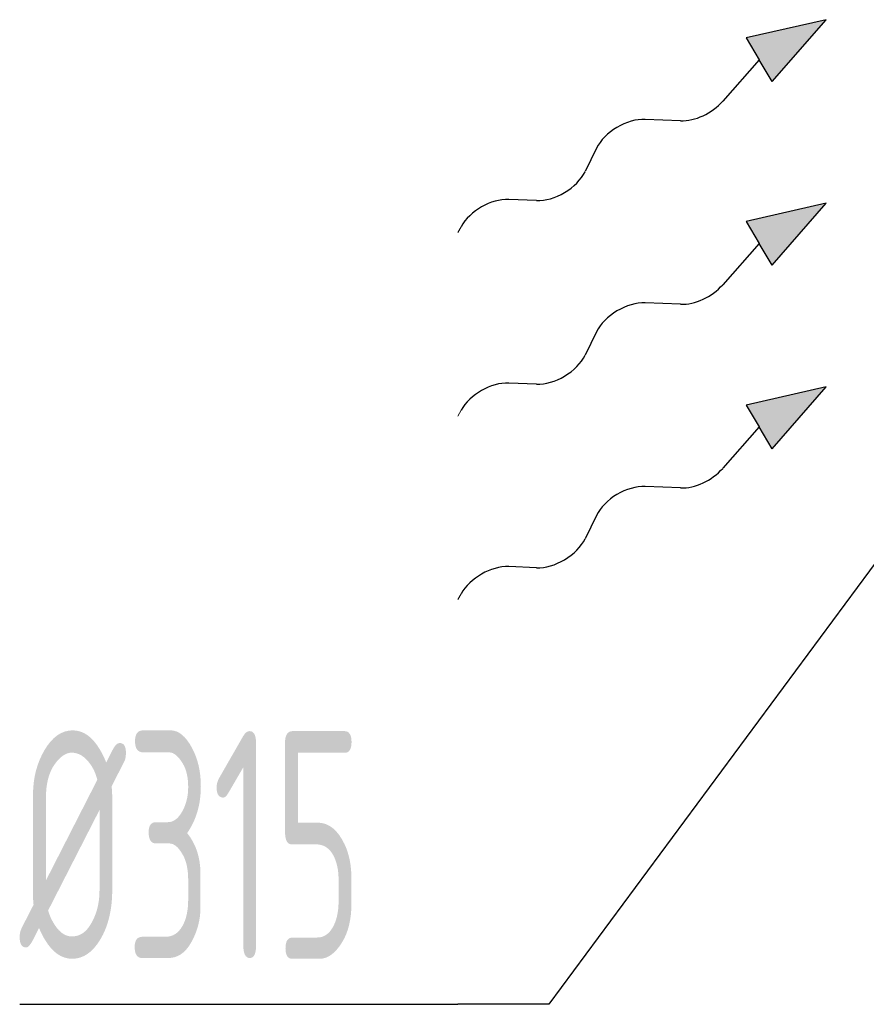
# Model space of a CAD drawing. Header units: millimetres. Extents: x -118717 to 8962, y 22910 to 145283.
# Tile 88 of 193: x -83629 to -83164, y 143714 to 144255. Entities that reach past the tile are written whole.
import ezdxf

# ---------------------------------------------------------------- set-up
doc = ezdxf.new("R2010")
doc.units = ezdxf.units.MM
doc.linetypes.add('phl_thick', pattern=[0])
doc.layers.add('VZT_50 POPIS - OBECNE', color=7, linetype='Continuous', lineweight=13)
doc.layers.add('VZT_60_KOTY - DIMENZE', color=7, linetype='Continuous', lineweight=5)
doc.styles.add('EVORA_125', font='isocp.shx', dxfattribs={"width": 0.6, "height": 125})

msp = doc.modelspace()

# ---------------------------------------------------------------- linework, layer by layer
at = {"layer": 'VZT_50 POPIS - OBECNE', "color": 0, "lineweight": -2}
for p, q in [((-83186.1, 144255.04), (-83230.2, 144245.03)), ((-83215.91, 144221.05), (-83186.1, 144255.04)), ((-83230.2, 144245.03), (-83223.05, 144233.04)), ((-83223.05, 144233.04), (-83242.99, 144210.31)), ((-83215.91, 144221.05), (-83223.05, 144233.04)), ((-83266.14, 144199.56), (-83285.65, 144200.31)), ((-83312.27, 144184.46), (-83318.61, 144171.6)), ((-83345.23, 144155.75), (-83360.53, 144156.34)), ((-83186.1, 144154.25), (-83230.2, 144144.24)), ((-83215.91, 144120.25), (-83186.1, 144154.25)), ((-83230.2, 144144.24), (-83223.05, 144132.24)), ((-83223.05, 144132.24), (-83242.99, 144109.52)), ((-83215.91, 144120.25), (-83223.05, 144132.24)), ((-83266.14, 144098.76), (-83285.65, 144099.52)), ((-83312.27, 144083.67), (-83318.61, 144070.81)), ((-83345.23, 144054.96), (-83360.53, 144055.55)), ((-83186.1, 144053.44), (-83230.2, 144043.43)), ((-83215.91, 144019.45), (-83186.1, 144053.44)), ((-83230.2, 144043.43), (-83223.05, 144031.44)), ((-83223.05, 144031.44), (-83242.99, 144008.71)), ((-83215.91, 144019.45), (-83223.05, 144031.44)), ((-83266.14, 143997.96), (-83285.65, 143998.71)), ((-83312.27, 143982.86), (-83318.61, 143970)), ((-83345.23, 143954.15), (-83360.53, 143954.74))]:
    msp.add_line(p, q, dxfattribs=at)
at = {"layer": 'VZT_50 POPIS - OBECNE'}
for p, q in [((-83386.7, 144141.36), (-83388.44, 144138.22)), ((-83386.7, 144040.57), (-83388.44, 144037.43)), ((-83386.7, 143939.76), (-83388.44, 143936.62))]:
    msp.add_line(p, q, dxfattribs=at)
at = {"layer": 'VZT_50 POPIS - OBECNE', "color": 0, "lineweight": -2}
for centre, start_param, end_param in [((-83257.6, 144215.49), 3.908129, 5.191299), ((-83294.19, 144184.38), 0.766537, 2.375056), ((-83336.69, 144171.68), 3.908129, 5.516649), ((-83369.07, 144140.41), 0.766537, 2.320574), ((-83257.6, 144114.7), 3.908129, 5.191299), ((-83294.19, 144083.58), 0.766537, 2.375056), ((-83336.69, 144070.89), 3.908129, 5.516649), ((-83369.07, 144039.61), 0.766537, 2.320574), ((-83257.6, 144013.89), 3.908129, 5.191299), ((-83294.19, 143982.78), 0.766537, 2.375056), ((-83336.69, 143970.09), 3.908129, 5.516649), ((-83369.07, 143938.81), 0.766537, 2.320574)]:
    msp.add_ellipse(centre, major_axis=(18.48, 11), ratio=0.625, start_param=start_param, end_param=end_param, dxfattribs=at)
for points in [[(-83215.91, 144221.05), (-83230.2, 144245.03), (-83186.1, 144255.04)], [(-83215.91, 144120.25), (-83230.2, 144144.24), (-83186.1, 144154.25)], [(-83215.91, 144019.45), (-83230.2, 144043.43), (-83186.1, 144053.44)]]:
    msp.add_solid(points, dxfattribs=at)
at = {"layer": 'VZT_60_KOTY - DIMENZE', "linetype": 'ByBlock', "lineweight": -2}
msp.add_line((-83338.49, 143714.43), (-83388.49, 143714.43), dxfattribs=at)
for points in [[(-83142.03, 143979.89), (-83338.49, 143714.43)], [(-83629.1, 143714.43), (-83388.49, 143714.43)]]:
    msp.add_lwpolyline(points, dxfattribs=at)

# ---------------------------------------------------------------- texts
at = {"layer": 'VZT_60_KOTY - DIMENZE', "linetype": 'phl_thick', "insert": (-83629.1, 143864.43), "char_height": 125, "attachment_point": 1, "style": 'EVORA_125'}
msp.add_mtext('%%C315', dxfattribs=at)

doc.saveas('drawing.dxf')
